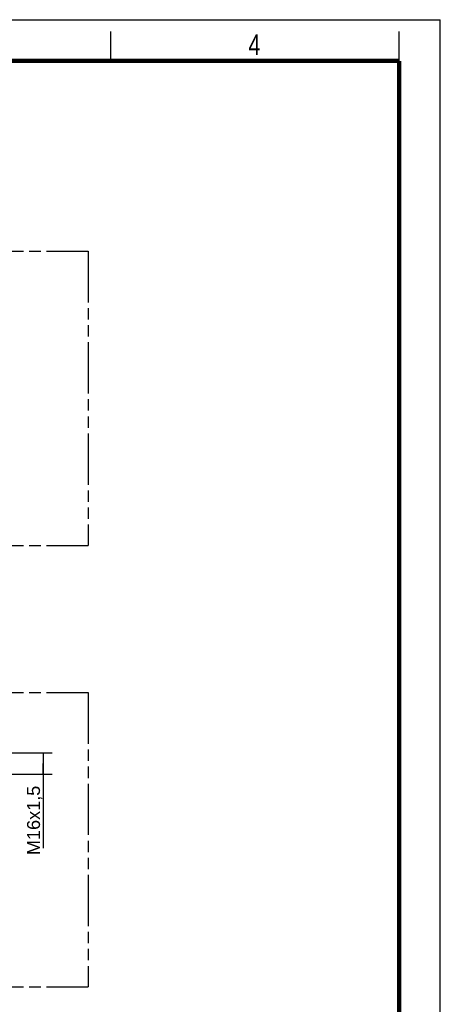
# Model space of a CAD drawing. Header units: millimetres. Extents: x 0 to 210, y 0 to 297.
# Tile 20 of 20: x 139 to 210, y 130 to 297. Entities that reach past the tile are written whole.
import ezdxf
from ezdxf.enums import TextEntityAlignment as Align

# ---------------------------------------------------------------- set-up
doc = ezdxf.new("R2010")
doc.units = ezdxf.units.MM
doc.header["$LTSCALE"] = 19.36
doc.linetypes.add('PHANTOM', pattern=[0.8, 0.45, -0.05, 0.1, -0.05, 0.1, -0.05])
doc.layers.get('0').update_dxf_attribs({"linetype": 'CONTINUOUS'})
doc.layers.add('DEFAULT_3', color=7, linetype='PHANTOM')
doc.layers.add('Z_DIM_2D', color=7, linetype='CONTINUOUS')
doc.styles.add('TEXTSTYLE_2', font='txt', dxfattribs={"width": 0.75})
doc.styles.add('TEXTSTYLE_3', font='helveticaneueltw1g-ltcn.otf')
doc.dimstyles.new('DIMSTYLE_1', dxfattribs={"dimtxt": 2.2, "dimasz": 3.5, "dimexe": 1.5, "dimexo": 0, "dimgap": 0.55, "dimtad": 1, "dimdec": 3, "dimlfac": 3.846154, "dimdsep": 46, "dimtxsty": 'TEXTSTYLE_3', "dimcen": 0.09, "dimclrt": 5, "dimadec": 0, "dimazin": 0, "dimtp": 0.2, "dimtm": 0.2, "dimtfac": 1, "dimtdec": 3, "dimtofl": 0, "dimtmove": 0, "dimatfit": 3, "dimfxl": 0, "dimtolj": 1, "dimarcsym": 0})

# ---------------------------------------------------------------- blocks, each defined once
blk = doc.blocks.new('*D7')
at = {"layer": 'Z_DIM_2D', "color": 2, "linetype": 'Continuous'}
for p, q in [((136.51, 172.42), (141.97, 172.42)), ((141.97, 172.42), (144.02, 172.42)), ((142.52, 172.42), (142.52, 170.6)), ((142.52, 168.79), (142.52, 170.6)), ((142.52, 170.6), (142.52, 156.22)), ((136.51, 168.79), (141.97, 168.79)), ((141.97, 168.79), (144.02, 168.79))]:
    blk.add_line(p, q, dxfattribs=at)
at = {"layer": 'Z_DIM_2D', "color": 5, "linetype": 'Continuous', "style": 'TEXTSTYLE_3'}
blk.add_text(' M16x1,5', height=2.2, rotation=90, dxfattribs=at).set_placement((141.97, 166.85), align=Align.RIGHT)
blk = doc.blocks.new('_NONE')

msp = doc.modelspace()

# ---------------------------------------------------------------- linework, layer by layer
at = {"color": 2, "linetype": 'Continuous'}
for p, q in [((0, 297), (210, 297)), ((210, 0), (210, 297)), ((154, 290), (154, 295)), ((203, 290), (203, 295))]:
    msp.add_line(p, q, dxfattribs=at)
at = {"color": 7, "linetype": 'Continuous', "const_width": 0.7}
for points in [[(7, 290), (203, 290)], [(203, 7), (203, 290)]]:
    msp.add_lwpolyline(points, dxfattribs=at)
at = {"layer": 'DEFAULT_3', "color": 91, "linetype": 'PHANTOM', "true_color": 0x80ff80}
for p, q in [((50.12864, 257.68), (150.12864, 257.68)), ((150.12864, 257.68), (150.12864, 207.68)), ((50.12864, 207.68), (150.12864, 207.68)), ((50.12864, 182.68), (150.12864, 182.68)), ((150.12864, 182.68), (150.12864, 132.68)), ((50.12864, 132.68), (150.12864, 132.68))]:
    msp.add_line(p, q, dxfattribs=at)

# ---------------------------------------------------------------- texts
at = {"color": 5, "linetype": 'Continuous', "style": 'TEXTSTYLE_2', "width": 0.785714}
msp.add_text('4', height=3.5, dxfattribs=at).set_placement((177.38314, 290.99105))

# ---------------------------------------------------------------- dimensions: what is measured, and where the dimension line sits
at = {"layer": 'Z_DIM_2D', "color": 2, "linetype": 'Continuous'}
dim = msp.add_linear_dim(base=(142.52238, 168.78966), p1=(136.51197, 172.41666), p2=(136.51197, 168.78966), angle=270, text=' M16x1,5', dimstyle='DIMSTYLE_1', override={"dimblk1": 'NONE', "dimblk2": 'NONE', "dimsah": 1}, dxfattribs=at)
dim.commit()
dim.dimension.update_dxf_attribs({"geometry": '*D7', "text_midpoint": (142.52238, 161.93704), "dimtype": 160})

doc.saveas('drawing.dxf')
